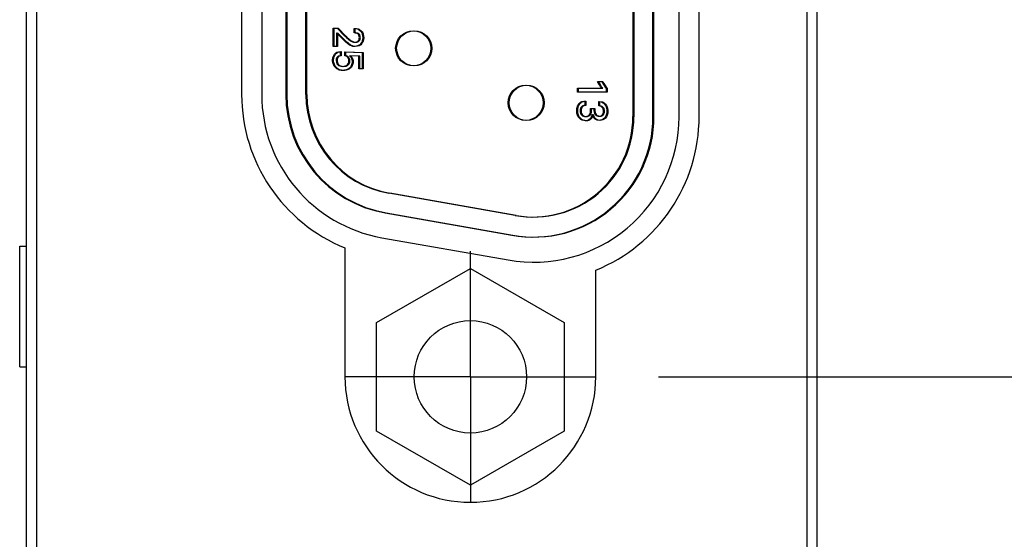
# Model space of a CAD drawing. Header units: inches. Extents: x 0 to 34, y 0 to 22.
# Tile 21 of 52: x 9.595 to 10.577, y 13.912 to 14.43. Entities that reach past the tile are written whole.
import ezdxf

# ---------------------------------------------------------------- set-up
doc = ezdxf.new("R2010")
doc.units = ezdxf.units.IN
doc.header["$LTSCALE"] = 1.87
doc.header["$MEASUREMENT"] = 0
doc.linetypes.add('CENTER', pattern=[0.6, 0.375, -0.075, 0.075, -0.075])
doc.layers.get('0').update_dxf_attribs({"linetype": 'CONTINUOUS'})
for name, color, linetype in [('03___PRT_ALL_CURVES', 7, 'CONTINUOUS'), ('DEFAULT_1', 7, 'CENTER'), ('DIMENSIONS', 7, 'CONTINUOUS')]:
    doc.layers.add(name, color=color, linetype=linetype)
doc.styles.get("Standard").update_dxf_attribs({"font": 'txt', "width": 0.8})
doc.dimstyles.new('DIMSTYLE_1', dxfattribs={"dimtxt": 0.125, "dimasz": 0.18, "dimexe": 0.18, "dimexo": 0.0625, "dimgap": 0.09, "dimtad": 0, "dimtih": 1, "dimtoh": 1, "dimdec": 3, "dimzin": 4, "dimdsep": 46, "dimtxsty": 'STANDARD', "dimblk": '_FILLED', "dimblk1": '_FILLED', "dimblk2": '_FILLED', "dimcen": 0.09, "dimadec": 0, "dimazin": 0, "dimtp": 0.001, "dimtm": 0.001, "dimtfac": 1, "dimtdec": 3, "dimtofl": 0, "dimtmove": 0, "dimatfit": 3, "dimldrblk": '_FILLED', "dimfxl": 1, "dimtolj": 1, "dimtzin": 4, "dimarcsym": 0})

# ---------------------------------------------------------------- blocks, each defined once
blk = doc.blocks.new('_FILLED')
at = {"color": 0, "linetype": 'BYBLOCK'}
blk.add_solid([(0, 0), (-1, 0.1736), (-1, -0.1736)], dxfattribs=at)
blk = doc.blocks.new('*D6')
at = {"layer": 'DIMENSIONS', "color": 2, "linetype": 'CONTINUOUS'}
for p, q in [((10.2323, 15.92442), (11.40199, 15.92442)), ((11.27699, 15.92442), (11.27699, 15.13492)), ((11.27699, 14.07402), (11.27699, 14.88492)), ((10.2323, 14.07402), (11.40199, 14.07402))]:
    blk.add_line(p, q, dxfattribs=at)
at = {"layer": 'DIMENSIONS', "color": 2, "linetype": 'CONTINUOUS', "xscale": 0.18, "yscale": 0.18, "zscale": 0.18}
for p, rotation in [((11.27699, 15.92442), 90), ((11.27699, 14.07402), 270)]:
    blk.add_blockref('_FILLED', p, dxfattribs=dict(at, rotation=rotation))
at = {"layer": 'DIMENSIONS', "color": 2, "linetype": 'CONTINUOUS', "width": 0.8}
for s, p in [('[', (11.38949, 14.94742)), (']', (11.68949, 14.94742)), ('1.850', (10.76449, 14.94742)), ('47', (11.48949, 14.94742))]:
    blk.add_text(s, height=0.125, dxfattribs=at).set_placement(p)

msp = doc.modelspace()

# ---------------------------------------------------------------- linework, layer by layer
at = {"color": 7, "linetype": 'CONTINUOUS'}
for p, q in [((9.6023, 12.40382), (9.6023, 17.54173)), ((10.3903, 12.40382), (10.3903, 17.54173)), ((9.6123, 17.51173), (9.6123, 13.44173)), ((10.3803, 13.44173), (10.3803, 17.51173)), ((10.2067, 15.66523), (10.2067, 14.33323)), ((10.2077, 15.66522), (10.2077, 14.33322)), ((10.2267, 14.33323), (10.2267, 15.66523)), ((10.2277, 14.33322), (10.2277, 15.66522)), ((10.2527, 14.33322), (10.2527, 15.66522)), ((10.2727, 14.33322), (10.2727, 15.66522)), ((9.8167, 15.64301), (9.8167, 14.35544)), ((9.8367, 15.64301), (9.8367, 14.35544)), ((9.8607, 15.64301), (9.8607, 14.35545)), ((9.8617, 15.64301), (9.8617, 14.35544)), ((9.8807, 14.35545), (9.8807, 15.64301)), ((9.8817, 14.35544), (9.8817, 15.64301)), ((10.08933, 14.23475), (9.96333, 14.25697)), ((10.09033, 14.23474), (9.96433, 14.25696)), ((9.95986, 14.23727), (10.08586, 14.21505)), ((9.96086, 14.23726), (10.08686, 14.21505)), ((9.95652, 14.21264), (10.08252, 14.19043)), ((9.59545, 14.20411), (9.6023, 14.20411)), ((9.59545, 14.08411), (9.59545, 14.20411)), ((9.9197, 14.20253), (9.9197, 14.07402)), ((9.9512, 14.12801), (10.0447, 14.18199)), ((10.0447, 14.18199), (10.1382, 14.12801)), ((10.1697, 14.07402), (10.1697, 14.18031)), ((9.9512, 14.02004), (9.9512, 14.12801)), ((10.1382, 14.12801), (10.1382, 14.02004)), ((9.59545, 14.08411), (9.6023, 14.08411)), ((10.0447, 13.96606), (9.9512, 14.02004)), ((10.1382, 14.02004), (10.0447, 13.96606))]:
    msp.add_line(p, q, dxfattribs=at)
for centre, radius in [((9.9877, 14.40133), 0.0175), ((9.9887, 14.40132), 0.0175), ((10.0997, 14.34703), 0.0175), ((10.1007, 14.34702), 0.0175), ((10.0447, 14.07402), 0.056)]:
    msp.add_circle(centre, radius, dxfattribs=at)
for centre, radius, start, end in [((9.9817, 14.35544), 0.165, 180, 247.92886), ((9.9817, 14.35544), 0.145, 180, 260), ((9.9807, 14.35545), 0.12, 180, 260), ((9.9817, 14.35544), 0.12, 180, 260), ((9.9807, 14.35545), 0.1, 180, 260), ((9.9817, 14.35544), 0.1, 180, 260), ((10.1077, 14.33322), 0.145, 260, 360), ((10.1067, 14.33323), 0.12, 260, 360), ((10.1077, 14.33322), 0.12, 260, 360), ((10.1067, 14.33323), 0.1, 260, 360), ((10.1077, 14.33322), 0.1, 260, 360), ((10.1077, 14.33322), 0.165, 292.07114, 360), ((10.0447, 14.07402), 0.125, 180, 360)]:
    msp.add_arc(centre, radius, start, end, dxfattribs=at)
at = {"layer": '03___PRT_ALL_CURVES', "color": 40, "linetype": 'CONTINUOUS'}
for points in [[(9.90802, 14.42145, 2.63883), (9.90802, 14.42145, 2.63883), (9.91181, 14.42145, 2.63883), (9.91181, 14.42145, 2.63883)], [(9.90802, 14.40312, 2.63883), (9.90802, 14.40312, 2.63883), (9.90802, 14.42145, 2.63883), (9.90802, 14.42145, 2.63883)], [(9.90902, 14.42144, 2.63859), (9.90902, 14.42144, 2.63859), (9.91281, 14.42144, 2.63859), (9.91281, 14.42144, 2.63859)], [(9.90902, 14.40311, 2.63859), (9.90902, 14.40311, 2.63859), (9.90902, 14.42144, 2.63859), (9.90902, 14.42144, 2.63859)], [(9.91181, 14.42145, 2.63883), (9.91181, 14.42145, 2.63883), (9.91923, 14.41391, 2.63883), (9.91923, 14.41391, 2.63883)], [(9.91281, 14.42144, 2.63859), (9.91281, 14.42144, 2.63859), (9.92023, 14.4139, 2.63859), (9.92023, 14.4139, 2.63859)], [(9.92897, 14.41666, 2.63883), (9.92897, 14.41666, 2.63883), (9.92897, 14.42103, 2.63883), (9.92897, 14.42103, 2.63883)], [(9.92997, 14.41665, 2.63859), (9.92997, 14.41665, 2.63859), (9.92997, 14.42103, 2.63859), (9.92997, 14.42103, 2.63859)], [(9.9113, 14.41682, 2.63883), (9.9113, 14.41682, 2.63883), (9.9113, 14.40312, 2.63883), (9.9113, 14.40312, 2.63883)], [(9.9161, 14.41178, 2.63883), (9.9161, 14.41178, 2.63883), (9.9113, 14.41682, 2.63883), (9.9113, 14.41682, 2.63883)], [(9.9123, 14.41681, 2.63859), (9.9123, 14.41681, 2.63859), (9.9123, 14.40311, 2.63859), (9.9123, 14.40311, 2.63859)], [(9.9171, 14.41178, 2.63859), (9.9171, 14.41178, 2.63859), (9.9123, 14.41681, 2.63859), (9.9123, 14.41681, 2.63859)], [(9.92177, 14.40645, 2.63883), (9.92072, 14.40728, 2.63883), (9.91693, 14.41095, 2.63883), (9.9161, 14.41178, 2.63883)], [(9.92277, 14.40644, 2.63859), (9.92172, 14.40727, 2.63859), (9.91793, 14.41094, 2.63859), (9.9171, 14.41178, 2.63859)], [(9.9113, 14.40312, 2.63883), (9.9113, 14.40312, 2.63883), (9.90802, 14.40312, 2.63883), (9.90802, 14.40312, 2.63883)], [(9.9123, 14.40311, 2.63859), (9.9123, 14.40311, 2.63859), (9.90902, 14.40311, 2.63859), (9.90902, 14.40311, 2.63859)], [(9.91485, 14.39816, 2.63883), (9.91485, 14.39816, 2.63883), (9.91485, 14.39383, 2.63883), (9.91485, 14.39383, 2.63883)], [(9.91585, 14.39815, 2.63859), (9.91585, 14.39815, 2.63859), (9.91585, 14.39382, 2.63859), (9.91585, 14.39382, 2.63859)], [(9.92897, 14.4032, 2.63883), (9.92714, 14.4032, 2.63883), (9.92572, 14.40333, 2.63883), (9.92177, 14.40645, 2.63883)], [(9.92997, 14.40319, 2.63859), (9.92814, 14.40319, 2.63859), (9.92672, 14.40332, 2.63859), (9.92277, 14.40644, 2.63859)], [(9.91485, 14.39383, 2.63883), (9.91194, 14.39375, 2.63883), (9.91077, 14.3912, 2.63883), (9.91077, 14.38903, 2.63883)], [(9.91077, 14.38903, 2.63883), (9.91077, 14.38399, 2.63883), (9.91552, 14.38333, 2.63883), (9.91739, 14.38333, 2.63883)], [(9.91585, 14.39382, 2.63859), (9.91294, 14.39374, 2.63859), (9.91177, 14.39119, 2.63859), (9.91177, 14.38902, 2.63859)], [(9.91177, 14.38902, 2.63859), (9.91177, 14.38399, 2.63859), (9.91652, 14.38332, 2.63859), (9.91839, 14.38332, 2.63859)], [(9.91968, 14.39779, 2.63883), (9.91968, 14.39779, 2.63883), (9.93685, 14.39703, 2.63883), (9.93685, 14.39703, 2.63883)], [(9.91968, 14.394, 2.63883), (9.91968, 14.394, 2.63883), (9.91968, 14.39779, 2.63883), (9.91968, 14.39779, 2.63883)], [(9.92068, 14.39778, 2.63859), (9.92068, 14.39778, 2.63859), (9.93785, 14.39703, 2.63859), (9.93785, 14.39703, 2.63859)], [(9.92068, 14.39399, 2.63859), (9.92068, 14.39399, 2.63859), (9.92068, 14.39778, 2.63859), (9.92068, 14.39778, 2.63859)], [(9.93347, 14.39345, 2.63883), (9.93347, 14.39345, 2.63883), (9.92414, 14.394, 2.63883), (9.92414, 14.394, 2.63883)], [(9.93447, 14.39344, 2.63859), (9.93447, 14.39344, 2.63859), (9.92514, 14.39399, 2.63859), (9.92514, 14.39399, 2.63859)], [(9.93347, 14.38083, 2.63883), (9.93347, 14.38083, 2.63883), (9.93347, 14.39345, 2.63883), (9.93347, 14.39345, 2.63883)], [(9.93447, 14.38082, 2.63859), (9.93447, 14.38082, 2.63859), (9.93447, 14.39344, 2.63859), (9.93447, 14.39344, 2.63859)], [(9.93685, 14.39703, 2.63883), (9.93685, 14.39703, 2.63883), (9.93685, 14.38083, 2.63883), (9.93685, 14.38083, 2.63883)], [(9.93785, 14.39703, 2.63859), (9.93785, 14.39703, 2.63859), (9.93785, 14.38082, 2.63859), (9.93785, 14.38082, 2.63859)], [(9.93685, 14.38083, 2.63883), (9.93685, 14.38083, 2.63883), (9.93347, 14.38083, 2.63883), (9.93347, 14.38083, 2.63883)], [(9.93785, 14.38082, 2.63859), (9.93785, 14.38082, 2.63859), (9.93447, 14.38082, 2.63859), (9.93447, 14.38082, 2.63859)], [(10.15136, 14.36159, 2.63883), (10.15136, 14.36159, 2.63883), (10.17565, 14.36159, 2.63883), (10.17565, 14.36159, 2.63883)], [(10.15136, 14.35759, 2.63883), (10.15136, 14.35759, 2.63883), (10.15136, 14.36159, 2.63883), (10.15136, 14.36159, 2.63883)], [(10.15236, 14.36158, 2.63859), (10.15236, 14.36158, 2.63859), (10.17665, 14.36158, 2.63859), (10.17665, 14.36158, 2.63859)], [(10.15236, 14.35758, 2.63859), (10.15236, 14.35758, 2.63859), (10.15236, 14.36158, 2.63859), (10.15236, 14.36158, 2.63859)], [(10.17149, 14.36829, 2.63883), (10.17149, 14.36829, 2.63883), (10.17565, 14.36829, 2.63883), (10.17565, 14.36829, 2.63883)], [(10.17565, 14.36159, 2.63883), (10.17416, 14.36338, 2.63883), (10.17245, 14.36625, 2.63883), (10.17149, 14.36829, 2.63883)], [(10.17249, 14.36829, 2.63859), (10.17249, 14.36829, 2.63859), (10.17665, 14.36829, 2.63859), (10.17665, 14.36829, 2.63859)], [(10.17665, 14.36158, 2.63859), (10.17516, 14.36337, 2.63859), (10.17345, 14.36624, 2.63859), (10.17249, 14.36829, 2.63859)], [(10.17565, 14.36829, 2.63883), (10.17707, 14.36559, 2.63883), (10.17882, 14.36292, 2.63883), (10.1802, 14.3613, 2.63883)], [(10.17665, 14.36829, 2.63859), (10.17807, 14.36558, 2.63859), (10.17982, 14.36291, 2.63859), (10.1812, 14.36129, 2.63859)], [(10.1802, 14.3613, 2.63883), (10.1802, 14.3613, 2.63883), (10.1802, 14.35759, 2.63883), (10.1802, 14.35759, 2.63883)], [(10.1812, 14.36129, 2.63859), (10.1812, 14.36129, 2.63859), (10.1812, 14.35758, 2.63859), (10.1812, 14.35758, 2.63859)], [(10.1802, 14.35759, 2.63883), (10.1802, 14.35759, 2.63883), (10.15136, 14.35759, 2.63883), (10.15136, 14.35759, 2.63883)], [(10.1812, 14.35758, 2.63859), (10.1812, 14.35758, 2.63859), (10.15236, 14.35758, 2.63859), (10.15236, 14.35758, 2.63859)], [(10.15878, 14.34875, 2.63883), (10.15878, 14.34875, 2.63883), (10.15878, 14.34433, 2.63883), (10.15878, 14.34433, 2.63883)], [(10.15978, 14.34875, 2.63859), (10.15978, 14.34875, 2.63859), (10.15978, 14.34433, 2.63859), (10.15978, 14.34433, 2.63859)], [(10.16449, 14.34146, 2.63883), (10.16449, 14.34146, 2.63883), (10.16786, 14.34146, 2.63883), (10.16786, 14.34146, 2.63883)], [(10.16549, 14.34145, 2.63859), (10.16549, 14.34145, 2.63859), (10.16886, 14.34145, 2.63859), (10.16886, 14.34145, 2.63859)], [(10.17286, 14.34829, 2.63883), (10.18003, 14.34804, 2.63883), (10.18073, 14.3413, 2.63883), (10.18073, 14.33896, 2.63883)], [(10.17286, 14.34409, 2.63883), (10.17286, 14.34409, 2.63883), (10.17286, 14.34829, 2.63883), (10.17286, 14.34829, 2.63883)], [(10.17386, 14.34829, 2.63859), (10.18103, 14.34804, 2.63859), (10.18173, 14.34129, 2.63859), (10.18173, 14.33895, 2.63859)], [(10.17386, 14.34408, 2.63859), (10.17386, 14.34408, 2.63859), (10.17386, 14.34829, 2.63859), (10.17386, 14.34829, 2.63859)], [(10.16615, 14.33529, 2.63883), (10.16528, 14.32913, 2.63883), (10.15974, 14.32913, 2.63883), (10.15915, 14.32913, 2.63883)], [(10.16715, 14.33529, 2.63859), (10.16628, 14.32912, 2.63859), (10.16074, 14.32912, 2.63859), (10.16015, 14.32912, 2.63859)], [(10.17295, 14.32954, 2.63883), (10.17057, 14.32954, 2.63883), (10.16716, 14.33084, 2.63883), (10.16615, 14.33529, 2.63883)], [(10.17395, 14.32953, 2.63859), (10.17157, 14.32953, 2.63859), (10.16816, 14.33083, 2.63859), (10.16715, 14.33529, 2.63859)], [(10.18073, 14.33896, 2.63883), (10.18073, 14.33267, 2.63883), (10.17694, 14.32954, 2.63883), (10.17295, 14.32954, 2.63883)], [(10.18173, 14.33895, 2.63859), (10.18173, 14.33266, 2.63859), (10.17794, 14.32953, 2.63859), (10.17395, 14.32953, 2.63859)]]:
    msp.add_open_spline(points, degree=3, dxfattribs=at)
for points, knots in [([(9.92897, 14.42103, 2.63883), (9.92968, 14.42101, 2.63883), (9.93125, 14.42094, 2.63883), (9.9336, 14.41996, 2.63883), (9.93527, 14.41857, 2.63883), (9.93643, 14.41681, 2.63883), (9.93724, 14.41462, 2.63883), (9.9375, 14.41184, 2.63883), (9.93711, 14.40882, 2.63883), (9.93521, 14.40487, 2.63883), (9.93206, 14.4032, 2.63883), (9.92897, 14.4032, 2.63883)], [0, 0, 0, 0, 0.134462, 0.201692, 0.268923, 0.32249, 0.376057, 0.48319, 0.612393, 0.741595, 1, 1, 1, 1]), ([(9.92997, 14.42103, 2.63859), (9.93068, 14.42101, 2.63859), (9.93225, 14.42093, 2.63859), (9.9346, 14.41995, 2.63859), (9.93627, 14.41856, 2.63859), (9.93743, 14.4168, 2.63859), (9.93824, 14.41461, 2.63859), (9.9385, 14.41183, 2.63859), (9.93811, 14.40881, 2.63859), (9.93621, 14.40486, 2.63859), (9.93306, 14.40319, 2.63859), (9.92997, 14.40319, 2.63859)], [0, 0, 0, 0, 0.134462, 0.201692, 0.268923, 0.32249, 0.376057, 0.48319, 0.612393, 0.741595, 1, 1, 1, 1]), ([(9.91923, 14.41391, 2.63883), (9.92, 14.41312, 2.63883), (9.92157, 14.41155, 2.63883), (9.92453, 14.40909, 2.63883), (9.92716, 14.40754, 2.63883), (9.92854, 14.40733, 2.63883), (9.92931, 14.40733, 2.63883)], [0, 0, 0, 0, 0.216918, 0.433836, 0.716918, 1, 1, 1, 1]), ([(9.92023, 14.4139, 2.63859), (9.921, 14.41311, 2.63859), (9.92257, 14.41154, 2.63859), (9.92553, 14.40908, 2.63859), (9.92816, 14.40753, 2.63859), (9.92954, 14.40732, 2.63859), (9.93031, 14.40732, 2.63859)], [0, 0, 0, 0, 0.216918, 0.433836, 0.716918, 1, 1, 1, 1]), ([(9.92931, 14.40733, 2.63883), (9.92966, 14.40733, 2.63883), (9.9306, 14.40739, 2.63883), (9.93224, 14.40796, 2.63883), (9.93338, 14.4091, 2.63883), (9.93391, 14.4105, 2.63883), (9.93407, 14.41201, 2.63883), (9.93389, 14.41356, 2.63883), (9.93326, 14.41507, 2.63883), (9.93193, 14.41619, 2.63883), (9.93014, 14.41665, 2.63883), (9.92924, 14.41666, 2.63883), (9.92897, 14.41666, 2.63883)], [0, 0, 0, 0, 0.11792, 0.23584, 0.35376, 0.41272, 0.47168, 0.53772, 0.60376, 0.73584, 0.86792, 1, 1, 1, 1]), ([(9.93031, 14.40732, 2.63859), (9.93066, 14.40732, 2.63859), (9.9316, 14.40738, 2.63859), (9.93324, 14.40795, 2.63859), (9.93438, 14.40909, 2.63859), (9.93491, 14.41049, 2.63859), (9.93507, 14.41201, 2.63859), (9.93489, 14.41355, 2.63859), (9.93426, 14.41506, 2.63859), (9.93293, 14.41618, 2.63859), (9.93114, 14.41664, 2.63859), (9.93024, 14.41665, 2.63859), (9.92997, 14.41665, 2.63859)], [0, 0, 0, 0, 0.11792, 0.23584, 0.35376, 0.41272, 0.47168, 0.53772, 0.60376, 0.73584, 0.86792, 1, 1, 1, 1]), ([(9.9102, 14.38207, 2.63883), (9.90932, 14.38296, 2.63883), (9.90789, 14.38511, 2.63883), (9.90714, 14.38916, 2.63883), (9.90767, 14.39297, 2.63883), (9.90958, 14.39657, 2.63883), (9.91239, 14.39805, 2.63883), (9.91485, 14.39816, 2.63883)], [0, 0, 0, 0, 0.201396, 0.402791, 0.552094, 0.701396, 1, 1, 1, 1]), ([(9.9112, 14.38206, 2.63859), (9.91032, 14.38295, 2.63859), (9.90889, 14.3851, 2.63859), (9.90814, 14.38915, 2.63859), (9.90867, 14.39297, 2.63859), (9.91058, 14.39656, 2.63859), (9.91339, 14.39805, 2.63859), (9.91585, 14.39815, 2.63859)], [0, 0, 0, 0, 0.201396, 0.402791, 0.552094, 0.701396, 1, 1, 1, 1]), ([(9.92414, 14.394, 2.63883), (9.92458, 14.39356, 2.63883), (9.92558, 14.39253, 2.63883), (9.92659, 14.39027, 2.63883), (9.9269, 14.38804, 2.63883), (9.92666, 14.38581, 2.63883), (9.92588, 14.38349, 2.63883), (9.92407, 14.38124, 2.63883), (9.92099, 14.37964, 2.63883), (9.91711, 14.37908, 2.63883), (9.91322, 14.37978, 2.63883), (9.91109, 14.38118, 2.63883), (9.9102, 14.38207, 2.63883)], [0, 0, 0, 0, 0.135365, 0.203048, 0.27073, 0.328756, 0.386782, 0.502833, 0.618884, 0.734935, 0.867468, 1, 1, 1, 1]), ([(9.92514, 14.39399, 2.63859), (9.92558, 14.39355, 2.63859), (9.92658, 14.39252, 2.63859), (9.92759, 14.39026, 2.63859), (9.9279, 14.38803, 2.63859), (9.92766, 14.3858, 2.63859), (9.92688, 14.38349, 2.63859), (9.92507, 14.38123, 2.63859), (9.92199, 14.37963, 2.63859), (9.91811, 14.37907, 2.63859), (9.91422, 14.37977, 2.63859), (9.91209, 14.38117, 2.63859), (9.9112, 14.38206, 2.63859)], [0, 0, 0, 0, 0.135365, 0.203048, 0.27073, 0.328756, 0.386782, 0.502833, 0.618884, 0.734935, 0.867468, 1, 1, 1, 1]), ([(9.91739, 14.38333, 2.63883), (9.91935, 14.38333, 2.63883), (9.92168, 14.38414, 2.63883), (9.92331, 14.38642, 2.63883), (9.92375, 14.38879, 2.63883), (9.9233, 14.39113, 2.63883), (9.92173, 14.39335, 2.63883), (9.92035, 14.39379, 2.63883), (9.91968, 14.394, 2.63883)], [0, 0, 0, 0, 0.250524, 0.375786, 0.501048, 0.625736, 0.750425, 1, 1, 1, 1]), ([(9.91839, 14.38332, 2.63859), (9.92035, 14.38332, 2.63859), (9.92268, 14.38413, 2.63859), (9.92431, 14.38641, 2.63859), (9.92475, 14.38878, 2.63859), (9.9243, 14.39112, 2.63859), (9.92273, 14.39335, 2.63859), (9.92135, 14.39378, 2.63859), (9.92068, 14.39399, 2.63859)], [0, 0, 0, 0, 0.250524, 0.375786, 0.501048, 0.625736, 0.750425, 1, 1, 1, 1]), ([(10.15915, 14.32913, 2.63883), (10.15713, 14.32913, 2.63883), (10.15395, 14.33038, 2.63883), (10.15121, 14.33449, 2.63883), (10.15042, 14.33888, 2.63883), (10.15107, 14.34369, 2.63883), (10.15336, 14.34727, 2.63883), (10.15655, 14.34872, 2.63883), (10.15818, 14.34873, 2.63883), (10.15878, 14.34875, 2.63883)], [0, 0, 0, 0, 0.27035, 0.405525, 0.540701, 0.663419, 0.786138, 0.893069, 1, 1, 1, 1]), ([(10.16015, 14.32912, 2.63859), (10.15813, 14.32912, 2.63859), (10.15495, 14.33037, 2.63859), (10.15221, 14.33449, 2.63859), (10.15142, 14.33887, 2.63859), (10.15207, 14.34368, 2.63859), (10.15436, 14.34726, 2.63859), (10.15755, 14.34871, 2.63859), (10.15918, 14.34872, 2.63859), (10.15978, 14.34875, 2.63859)], [0, 0, 0, 0, 0.27035, 0.405525, 0.540701, 0.663419, 0.786138, 0.893069, 1, 1, 1, 1]), ([(10.15878, 14.34433, 2.63883), (10.15741, 14.34436, 2.63883), (10.15564, 14.34368, 2.63883), (10.15431, 14.34151, 2.63883), (10.15393, 14.33892, 2.63883), (10.15439, 14.33627, 2.63883), (10.15599, 14.33395, 2.63883), (10.15809, 14.3333, 2.63883), (10.15936, 14.33329, 2.63883), (10.15943, 14.33329, 2.63883)], [0, 0, 0, 0, 0.229401, 0.344102, 0.458802, 0.589747, 0.720692, 0.982582, 1, 1, 1, 1]), ([(10.15978, 14.34433, 2.63859), (10.15841, 14.34435, 2.63859), (10.15664, 14.34367, 2.63859), (10.15531, 14.3415, 2.63859), (10.15493, 14.33891, 2.63859), (10.15539, 14.33626, 2.63859), (10.15699, 14.33394, 2.63859), (10.15909, 14.33329, 2.63859), (10.16036, 14.33328, 2.63859), (10.16043, 14.33328, 2.63859)], [0, 0, 0, 0, 0.229401, 0.344102, 0.458802, 0.589747, 0.720692, 0.982582, 1, 1, 1, 1]), ([(10.15943, 14.33329, 2.63883), (10.16076, 14.33332, 2.63883), (10.16311, 14.33436, 2.63883), (10.16438, 14.33721, 2.63883), (10.16454, 14.3395, 2.63883), (10.16451, 14.34073, 2.63883), (10.16449, 14.34146, 2.63883)], [0, 0, 0, 0, 0.282329, 0.581266, 0.790633, 1, 1, 1, 1]), ([(10.16043, 14.33328, 2.63859), (10.16176, 14.33331, 2.63859), (10.16411, 14.33435, 2.63859), (10.16538, 14.33721, 2.63859), (10.16554, 14.3395, 2.63859), (10.16551, 14.34072, 2.63859), (10.16549, 14.34145, 2.63859)], [0, 0, 0, 0, 0.282329, 0.581266, 0.790633, 1, 1, 1, 1]), ([(10.16786, 14.34146, 2.63883), (10.16774, 14.34002, 2.63883), (10.16785, 14.33713, 2.63883), (10.16963, 14.33471, 2.63883), (10.17122, 14.33391, 2.63883), (10.17309, 14.33365, 2.63883), (10.17508, 14.33403, 2.63883), (10.17645, 14.33513, 2.63883), (10.17714, 14.33656, 2.63883), (10.17734, 14.33761, 2.63883), (10.17737, 14.33804, 2.63883)], [0, 0, 0, 0, 0.30655, 0.459825, 0.536462, 0.6131, 0.719831, 0.826562, 0.933293, 1, 1, 1, 1]), ([(10.16886, 14.34145, 2.63859), (10.16874, 14.34002, 2.63859), (10.16885, 14.33713, 2.63859), (10.17063, 14.3347, 2.63859), (10.17222, 14.3339, 2.63859), (10.17409, 14.33364, 2.63859), (10.17608, 14.33402, 2.63859), (10.17745, 14.33512, 2.63859), (10.17814, 14.33655, 2.63859), (10.17834, 14.33761, 2.63859), (10.17837, 14.33803, 2.63859)], [0, 0, 0, 0, 0.30655, 0.459825, 0.536462, 0.6131, 0.719831, 0.826562, 0.933293, 1, 1, 1, 1]), ([(10.17737, 14.33804, 2.63883), (10.1774, 14.3383, 2.63883), (10.17745, 14.33963, 2.63883), (10.17693, 14.34235, 2.63883), (10.17465, 14.3439, 2.63883), (10.17286, 14.34409, 2.63883)], [0, 0, 0, 0, 0.11051, 0.555255, 1, 1, 1, 1]), ([(10.17837, 14.33803, 2.63859), (10.1784, 14.33829, 2.63859), (10.17845, 14.33962, 2.63859), (10.17793, 14.34234, 2.63859), (10.17565, 14.34389, 2.63859), (10.17386, 14.34408, 2.63859)], [0, 0, 0, 0, 0.11051, 0.555255, 1, 1, 1, 1])]:
    msp.add_open_spline(points, degree=3, knots=knots, dxfattribs=at)
at = {"layer": 'DEFAULT_1', "color": 7, "linetype": 'CENTER'}
for q in [(10.0447, 14.19912), (9.9196, 14.07402), (10.1698, 14.07402), (10.0447, 13.94892)]:
    msp.add_line((10.0447, 14.07402), q, dxfattribs=at)

# ---------------------------------------------------------------- dimensions: what is measured, and where the dimension line sits
at = {"layer": 'DIMENSIONS', "color": 2, "linetype": 'CONTINUOUS'}
dim = msp.add_linear_dim(base=(11.27699, 14.07402), p1=(10.2323, 15.92442), p2=(10.2323, 14.07402), angle=270, dimstyle='DIMSTYLE_1', dxfattribs=at)
dim.commit()
dim.dimension.update_dxf_attribs({"geometry": '*D6', "text_midpoint": (11.27699, 15.00992), "dimtype": 160})

doc.saveas('drawing.dxf')
